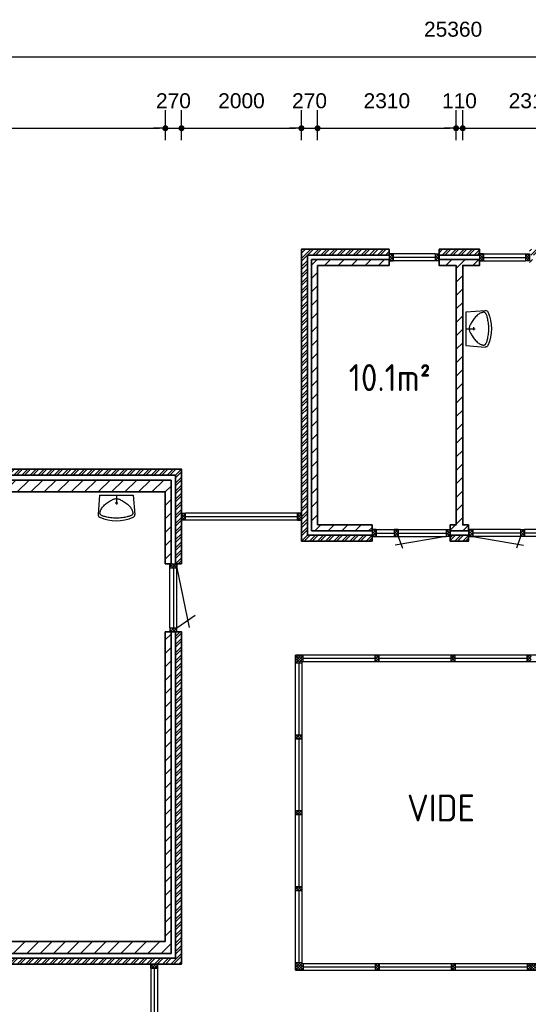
# Model space of a CAD drawing. Header units: millimetres. Extents: x -948 to 36751, y -3733 to 27939.
# Tile 3 of 5: x 10583 to 19066, y 11510 to 27939. Entities that reach past the tile are written whole.
import ezdxf

# ---------------------------------------------------------------- set-up
doc = ezdxf.new("R2010")
doc.units = ezdxf.units.MM
for name, color, linetype, lineweight in [('Arceringen', 1, 'Continuous', 13), ('Binnenwand', 2, 'Continuous', 35), ('Buitenwand', 3, 'Continuous', 35), ('Deuren Bi', 1, 'Continuous', 25), ('Kozijn Bi', 1, 'Continuous', 25), ('Kozijn Bu', 5, 'Continuous', 25), ('Maatvoering', 7, 'Continuous', 25)]:
    doc.layers.add(name, color=color, linetype=linetype, lineweight=lineweight)
doc.layers.add('Sanitair', color=7, linetype='Continuous')
doc.styles.add('ISO', font='ISOCP3')
doc.styles.get("Standard").update_dxf_attribs({"font": 'ARIAL.TTF'})
doc.dimstyles.new('Ian1', dxfattribs={"dimscale": 100, "dimtxt": 2.5, "dimasz": 1, "dimexe": 3, "dimexo": 4, "dimgap": 3.3, "dimtad": 1, "dimdec": 0, "dimzin": 1, "dimdsep": 46, "dimtxsty": 'Standard', "dimblk": 'DOT', "dimcen": 1, "dimdle": 1, "dimclrd": 7, "dimclre": 7, "dimclrt": 7, "dimadec": 0, "dimazin": 0, "dimtfac": 1, "dimtdec": 0, "dimtix": 1, "dimtmove": 0, "dimatfit": 3, "dimfxl": 2, "dimfxlon": 1, "dimtolj": 1, "dimtzin": 0, "dimarcsym": 0})

# ---------------------------------------------------------------- blocks, each defined once
blk = doc.blocks.new('H741-01-')
at = {"layer": 'Sanitair', "color": 0, "linetype": 'ByBlock'}
for p, q in [((19, -20), (-6, -343)), ((19, -20), (581, -20)), ((277, -149), (323, -149)), ((300, -20), (300, -176)), ((581, -20), (606, -343))]:
    blk.add_line(p, q, dxfattribs=at)
blk.add_lwpolyline([(570, -298), (573, -307), (574, -315), (575, -323), (574, -329), (572, -335), (570, -341), (566, -346), (561, -350), (556, -355), (549, -359), (540, -364), (531, -368), (520, -372), (507, -376), (493, -380), (477, -384), (459, -388), (439, -392), (418, -395), (396, -399), (373, -401), (349, -404), (325, -405), (300, -405), (275, -405), (251, -404), (227, -401), (204, -399), (182, -395), (161, -392), (141, -388), (123, -384), (107, -380), (93, -376), (80, -372), (69, -368), (60, -364), (51, -359), (44, -355), (39, -350), (34, -346), (30, -341), (28, -335), (26, -329), (25, -323), (26, -315), (27, -307), (30, -298), (33, -287), (37, -276), (43, -264), (49, -251), (57, -238), (66, -224), (77, -211), (89, -198), (102, -185), (117, -172), (132, -160), (148, -148), (164, -137), (180, -127), (196, -118), (210, -109), (224, -102), (237, -96), (249, -90), (260, -86), (270, -83), (280, -80), (290, -79), (300, -78), (310, -79), (320, -80), (330, -83), (340, -86), (351, -90), (363, -96), (376, -102), (390, -109), (404, -118), (420, -127), (436, -137), (452, -148), (468, -160), (483, -172), (498, -185), (511, -198), (523, -211), (534, -224), (543, -238), (551, -251), (557, -264), (563, -276), (567, -287)], close=True, dxfattribs=at)
for centre, radius, start, end in [((40, -347), 46.8, 175.4569, 245.3554), ((300, 219), 669, 245.3554, 294.6446), ((560, -347), 46.8, 294.6446, 4.5431)]:
    blk.add_arc(centre, radius, start, end, dxfattribs=at)
blk = doc.blocks.new('$STIJLKZ')
at = {"color": 0, "linetype": 'ByBlock'}
for p, q in [((1, 1), (0, 1)), ((0, 1), (0, 0)), ((0, 0), (1, 0)), ((1, 1), (1, 0))]:
    blk.add_line(p, q, dxfattribs=at)
at = {"color": 0, "linetype": 'ByBlock', "flags": 9}
for tag, p in [('KB', (0.02, 0.85)), ('KH', (0.02, 0.68)), ('BWH', (0.02, 0.52)), ('NGM', (0.02, 0.35)), ('KHD', (0.02, 0.18)), ('KHB', (0.02, 0.01)), ('VSB', (0.51, 0.18)), ('ATS', (0.51, 0.85)), ('ATD', (0.51, 0.68)), ('SPL', (0.51, 0.52)), ('SP', (0.51, 0.01)), ('RDS', (0.51, 0.35))]:
    blk.add_attdef(tag, p, '', height=0.136, dxfattribs=at)
blk = doc.blocks.new('$STIJL')
at = {"color": 0, "linetype": 'ByBlock'}
for p, q in [((1, 1), (0, 1)), ((0, 1), (0, 0)), ((0, 0), (1, 0)), ((1, 1), (1, 0))]:
    blk.add_line(p, q, dxfattribs=at)
blk = doc.blocks.new('$STIJLDR')
at = {"color": 0, "linetype": 'ByBlock'}
for p, q in [((1, 1), (0, 1)), ((0, 1), (0, 0)), ((0, 0), (1, 0)), ((1, 1), (1, 0))]:
    blk.add_line(p, q, dxfattribs=at)
at = {"color": 0, "linetype": 'ByBlock', "flags": 9}
for tag, p in [('ZLR', (0.02, 0.52)), ('ZLL', (0.02, 0.35)), ('KB', (0.02, 0.85)), ('KH', (0.02, 0.68)), ('BL', (0.02, 0.18)), ('NGM', (0.02, 0.01)), ('SPL', (0.51, 0.18)), ('KHD', (0.51, 0.85)), ('KHB', (0.51, 0.68)), ('ODD', (0.51, 0.52)), ('DD', (0.51, 0.35))]:
    blk.add_attdef(tag, p, '', height=0.136, dxfattribs=at)
blk = doc.blocks.new('_Dot')
at = {"color": 0, "linetype": 'ByBlock', "lineweight": -2}
blk.add_line((-0.5, 0), (-1, 0), dxfattribs=at)
at = {"color": 0, "linetype": 'ByBlock', "const_width": 0.5}
blk.add_lwpolyline([(-0.25, 0, 1), (0.25, 0, 1)], format="xyb", close=True, dxfattribs=at)
blk = doc.blocks.new('*D63')
at = {"layer": 'Defpoints', "color": 0}
for p in [(30492, 27321), (5132, 20439), (30492, 17239)]:
    blk.add_point(p, dxfattribs=at)
at = {"layer": 'Maatvoering', "color": 7, "lineweight": -2}
for p, q in [((5132, 27121), (5132, 27621)), ((30492, 27121), (30492, 27621)), ((5232, 27321), (30392, 27321))]:
    blk.add_line(p, q, dxfattribs=at)
at = {"layer": 'Maatvoering', "color": 7, "lineweight": -2, "xscale": 100, "yscale": 100, "zscale": 100, "rotation": 180}
blk.add_blockref('_Dot', (5132, 27321), dxfattribs=at)
at = {"layer": 'Maatvoering', "color": 7, "lineweight": -2, "xscale": 100, "yscale": 100, "zscale": 100}
blk.add_blockref('_Dot', (30492, 27321), dxfattribs=at)
at = {"layer": 'Maatvoering', "color": 7, "insert": (17812, 27779), "char_height": 250, "attachment_point": 5}
blk.add_mtext('\\A1;25360', dxfattribs=at)
blk = doc.blocks.new('*D65')
at = {"layer": 'Defpoints', "color": 0}
for p in [(13012, 26128), (5312, 20059), (13012, 20059)]:
    blk.add_point(p, dxfattribs=at)
at = {"layer": 'Maatvoering', "color": 7, "lineweight": -2}
for p, q in [((5312, 25928), (5312, 26428)), ((13012, 25928), (13012, 26428)), ((5412, 26128), (12912, 26128))]:
    blk.add_line(p, q, dxfattribs=at)
at = {"layer": 'Maatvoering', "color": 7, "lineweight": -2, "xscale": 100, "yscale": 100, "zscale": 100, "rotation": 180}
blk.add_blockref('_Dot', (5312, 26128), dxfattribs=at)
at = {"layer": 'Maatvoering', "color": 7, "lineweight": -2, "xscale": 100, "yscale": 100, "zscale": 100}
blk.add_blockref('_Dot', (13012, 26128), dxfattribs=at)
at = {"layer": 'Maatvoering', "color": 7, "insert": (9162, 26585), "char_height": 250, "attachment_point": 5}
blk.add_mtext('\\A1;7700', dxfattribs=at)
blk = doc.blocks.new('*D66')
at = {"layer": 'Defpoints', "color": 0}
for p in [(13282, 26128), (13282, 20439), (13012, 20059)]:
    blk.add_point(p, dxfattribs=at)
at = {"layer": 'Maatvoering', "color": 7, "lineweight": -2}
for p, q in [((13012, 25928), (13012, 26428)), ((13282, 25928), (13282, 26428)), ((12912, 26128), (12812, 26128)), ((13012, 26128), (13282, 26128)), ((13382, 26128), (13482, 26128))]:
    blk.add_line(p, q, dxfattribs=at)
at = {"layer": 'Maatvoering', "color": 7, "lineweight": -2, "xscale": 100, "yscale": 100, "zscale": 100}
blk.add_blockref('_Dot', (13012, 26128), dxfattribs=at)
at = {"layer": 'Maatvoering', "color": 7, "lineweight": -2, "xscale": 100, "yscale": 100, "zscale": 100, "rotation": 180}
blk.add_blockref('_Dot', (13282, 26128), dxfattribs=at)
at = {"layer": 'Maatvoering', "color": 7, "insert": (13147, 26585), "char_height": 250, "attachment_point": 5}
blk.add_mtext('\\A1;270', dxfattribs=at)
blk = doc.blocks.new('*D67')
at = {"layer": 'Defpoints', "color": 0}
for p in [(15282, 26128), (15282, 24109), (13282, 20439)]:
    blk.add_point(p, dxfattribs=at)
at = {"layer": 'Maatvoering', "color": 7, "lineweight": -2}
for p, q in [((13282, 25928), (13282, 26428)), ((15282, 25928), (15282, 26428)), ((13382, 26128), (15182, 26128))]:
    blk.add_line(p, q, dxfattribs=at)
at = {"layer": 'Maatvoering', "color": 7, "lineweight": -2, "xscale": 100, "yscale": 100, "zscale": 100, "rotation": 180}
blk.add_blockref('_Dot', (13282, 26128), dxfattribs=at)
at = {"layer": 'Maatvoering', "color": 7, "lineweight": -2, "xscale": 100, "yscale": 100, "zscale": 100}
blk.add_blockref('_Dot', (15282, 26128), dxfattribs=at)
at = {"layer": 'Maatvoering', "color": 7, "insert": (14282, 26585), "char_height": 250, "attachment_point": 5}
blk.add_mtext('\\A1;2000', dxfattribs=at)
blk = doc.blocks.new('*D68')
at = {"layer": 'Defpoints', "color": 0}
for p in [(15552, 26128), (15282, 24109), (15552, 23839)]:
    blk.add_point(p, dxfattribs=at)
at = {"layer": 'Maatvoering', "color": 7, "lineweight": -2}
for p, q in [((15282, 25928), (15282, 26428)), ((15552, 25928), (15552, 26428)), ((15182, 26128), (15082, 26128)), ((15282, 26128), (15552, 26128)), ((15652, 26128), (15752, 26128))]:
    blk.add_line(p, q, dxfattribs=at)
at = {"layer": 'Maatvoering', "color": 7, "lineweight": -2, "xscale": 100, "yscale": 100, "zscale": 100}
blk.add_blockref('_Dot', (15282, 26128), dxfattribs=at)
at = {"layer": 'Maatvoering', "color": 7, "lineweight": -2, "xscale": 100, "yscale": 100, "zscale": 100, "rotation": 180}
blk.add_blockref('_Dot', (15552, 26128), dxfattribs=at)
at = {"layer": 'Maatvoering', "color": 7, "insert": (15417, 26585), "char_height": 250, "attachment_point": 5}
blk.add_mtext('\\A1;270', dxfattribs=at)
blk = doc.blocks.new('*D69')
at = {"layer": 'Defpoints', "color": 0}
for p in [(17862, 26128), (15552, 23839), (17862, 23839)]:
    blk.add_point(p, dxfattribs=at)
at = {"layer": 'Maatvoering', "color": 7, "lineweight": -2}
for p, q in [((15552, 25928), (15552, 26428)), ((17862, 25928), (17862, 26428)), ((15652, 26128), (17762, 26128))]:
    blk.add_line(p, q, dxfattribs=at)
at = {"layer": 'Maatvoering', "color": 7, "lineweight": -2, "xscale": 100, "yscale": 100, "zscale": 100, "rotation": 180}
blk.add_blockref('_Dot', (15552, 26128), dxfattribs=at)
at = {"layer": 'Maatvoering', "color": 7, "lineweight": -2, "xscale": 100, "yscale": 100, "zscale": 100}
blk.add_blockref('_Dot', (17862, 26128), dxfattribs=at)
at = {"layer": 'Maatvoering', "color": 7, "insert": (16707, 26585), "char_height": 250, "attachment_point": 5}
blk.add_mtext('\\A1;2310', dxfattribs=at)
blk = doc.blocks.new('*D70')
at = {"layer": 'Defpoints', "color": 0}
for p in [(17972, 26128), (17862, 23839), (17972, 23839)]:
    blk.add_point(p, dxfattribs=at)
at = {"layer": 'Maatvoering', "color": 7, "lineweight": -2}
for p, q in [((17862, 25928), (17862, 26428)), ((17972, 25928), (17972, 26428)), ((17762, 26128), (17662, 26128)), ((17862, 26128), (17972, 26128)), ((18072, 26128), (18172, 26128))]:
    blk.add_line(p, q, dxfattribs=at)
at = {"layer": 'Maatvoering', "color": 7, "lineweight": -2, "xscale": 100, "yscale": 100, "zscale": 100}
blk.add_blockref('_Dot', (17862, 26128), dxfattribs=at)
at = {"layer": 'Maatvoering', "color": 7, "lineweight": -2, "xscale": 100, "yscale": 100, "zscale": 100, "rotation": 180}
blk.add_blockref('_Dot', (17972, 26128), dxfattribs=at)
at = {"layer": 'Maatvoering', "color": 7, "insert": (17917, 26585), "char_height": 250, "attachment_point": 5}
blk.add_mtext('\\A1;110', dxfattribs=at)
blk = doc.blocks.new('*D71')
at = {"layer": 'Defpoints', "color": 0}
for p in [(20282, 26128), (17972, 23839), (20282, 23839)]:
    blk.add_point(p, dxfattribs=at)
at = {"layer": 'Maatvoering', "color": 7, "lineweight": -2}
for p, q in [((17972, 25928), (17972, 26428)), ((20282, 25928), (20282, 26428)), ((18072, 26128), (20182, 26128))]:
    blk.add_line(p, q, dxfattribs=at)
at = {"layer": 'Maatvoering', "color": 7, "lineweight": -2, "xscale": 100, "yscale": 100, "zscale": 100, "rotation": 180}
blk.add_blockref('_Dot', (17972, 26128), dxfattribs=at)
at = {"layer": 'Maatvoering', "color": 7, "lineweight": -2, "xscale": 100, "yscale": 100, "zscale": 100}
blk.add_blockref('_Dot', (20282, 26128), dxfattribs=at)
at = {"layer": 'Maatvoering', "color": 7, "insert": (19127, 26585), "char_height": 250, "attachment_point": 5}
blk.add_mtext('\\A1;2310', dxfattribs=at)
blk = doc.blocks.new('*D98')
at = {"layer": 'Defpoints', "color": 0}
for p in [(13012, 12559), (13282, 12179), (13012, -1438)]:
    blk.add_point(p, dxfattribs=at)
at = {"layer": 'Maatvoering', "color": 7, "lineweight": -2}
for p, q in [((13012, -1238), (13012, -1738)), ((13282, -1238), (13282, -1738)), ((12912, -1438), (12812, -1438)), ((13282, -1438), (13012, -1438)), ((13382, -1438), (13482, -1438))]:
    blk.add_line(p, q, dxfattribs=at)
at = {"layer": 'Maatvoering', "color": 7, "lineweight": -2, "xscale": 100, "yscale": 100, "zscale": 100}
blk.add_blockref('_Dot', (13012, -1438), dxfattribs=at)
at = {"layer": 'Maatvoering', "color": 7, "lineweight": -2, "xscale": 100, "yscale": 100, "zscale": 100, "rotation": 180}
blk.add_blockref('_Dot', (13282, -1438), dxfattribs=at)
at = {"layer": 'Maatvoering', "color": 7, "insert": (13147, -981), "char_height": 250, "attachment_point": 5}
blk.add_mtext('\\A1;270', dxfattribs=at)
blk = doc.blocks.new('*D99')
at = {"layer": 'Defpoints', "color": 0}
for p in [(13012, 12559), (5512, 12443), (5512, -1438)]:
    blk.add_point(p, dxfattribs=at)
at = {"layer": 'Maatvoering', "color": 7, "lineweight": -2}
for p, q in [((5512, -1238), (5512, -1738)), ((13012, -1238), (13012, -1738)), ((12912, -1438), (5612, -1438))]:
    blk.add_line(p, q, dxfattribs=at)
at = {"layer": 'Maatvoering', "color": 7, "lineweight": -2, "xscale": 100, "yscale": 100, "zscale": 100, "rotation": 180}
blk.add_blockref('_Dot', (5512, -1438), dxfattribs=at)
at = {"layer": 'Maatvoering', "color": 7, "lineweight": -2, "xscale": 100, "yscale": 100, "zscale": 100}
blk.add_blockref('_Dot', (13012, -1438), dxfattribs=at)
at = {"layer": 'Maatvoering', "color": 7, "insert": (9262, -981), "char_height": 250, "attachment_point": 5}
blk.add_mtext('\\A1;7500', dxfattribs=at)
blk = doc.blocks.new('*D101')
at = {"layer": 'Defpoints', "color": 0}
for p in [(15282, 24109), (-329, 1919), (12082, 1919)]:
    blk.add_point(p, dxfattribs=at)
at = {"layer": 'Maatvoering', "color": 7, "lineweight": -2}
for p, q in [((-129, 24109), (-629, 24109)), ((-329, 24009), (-329, 2019)), ((-129, 1919), (-629, 1919))]:
    blk.add_line(p, q, dxfattribs=at)
at = {"layer": 'Maatvoering', "color": 7, "lineweight": -2, "xscale": 100, "yscale": 100, "zscale": 100}
for p, rotation in [((-329, 24109), 90), ((-329, 1919), 270)]:
    blk.add_blockref('_Dot', p, dxfattribs=dict(at, rotation=rotation))
at = {"layer": 'Maatvoering', "color": 7, "insert": (-787, 13014), "char_height": 250, "attachment_point": 5, "rotation": 90}
blk.add_mtext('\\A1;22190', dxfattribs=at)
blk = doc.blocks.new('*D102')
at = {"layer": 'Defpoints', "color": 0}
for p in [(15282, 24109), (1340, 23839), (15552, 23839)]:
    blk.add_point(p, dxfattribs=at)
at = {"layer": 'Maatvoering', "color": 7, "lineweight": -2}
for p, q in [((1340, 24209), (1340, 24309)), ((1540, 24109), (1040, 24109)), ((1340, 24109), (1340, 23839)), ((1540, 23839), (1040, 23839)), ((1340, 23739), (1340, 23639))]:
    blk.add_line(p, q, dxfattribs=at)
at = {"layer": 'Maatvoering', "color": 7, "lineweight": -2, "xscale": 100, "yscale": 100, "zscale": 100}
for p, rotation in [((1340, 24109), 270), ((1340, 23839), 90)]:
    blk.add_blockref('_Dot', p, dxfattribs=dict(at, rotation=rotation))
at = {"layer": 'Maatvoering', "color": 7, "insert": (883, 23974), "char_height": 250, "attachment_point": 5, "rotation": 90}
blk.add_mtext('\\A1;270', dxfattribs=at)
blk = doc.blocks.new('*D103')
at = {"layer": 'Defpoints', "color": 0}
for p in [(15282, 24109), (1340, 19509), (15552, 19509)]:
    blk.add_point(p, dxfattribs=at)
at = {"layer": 'Maatvoering', "color": 7, "lineweight": -2}
for p, q in [((1540, 24109), (1040, 24109)), ((1340, 24009), (1340, 19609)), ((1540, 19509), (1040, 19509))]:
    blk.add_line(p, q, dxfattribs=at)
at = {"layer": 'Maatvoering', "color": 7, "lineweight": -2, "xscale": 100, "yscale": 100, "zscale": 100}
for p, rotation in [((1340, 24109), 90), ((1340, 19509), 270)]:
    blk.add_blockref('_Dot', p, dxfattribs=dict(at, rotation=rotation))
at = {"layer": 'Maatvoering', "color": 7, "insert": (883, 21809), "char_height": 250, "attachment_point": 5, "rotation": 90}
blk.add_mtext('\\A1;4600', dxfattribs=at)
blk = doc.blocks.new('*D104')
at = {"layer": 'Defpoints', "color": 0}
for p in [(15552, 19509), (1340, 19239), (15282, 19239)]:
    blk.add_point(p, dxfattribs=at)
at = {"layer": 'Maatvoering', "color": 7, "lineweight": -2}
for p, q in [((1340, 19609), (1340, 19709)), ((1540, 19509), (1040, 19509)), ((1340, 19509), (1340, 19239)), ((1540, 19239), (1040, 19239)), ((1340, 19139), (1340, 19039))]:
    blk.add_line(p, q, dxfattribs=at)
at = {"layer": 'Maatvoering', "color": 7, "lineweight": -2, "xscale": 100, "yscale": 100, "zscale": 100}
for p, rotation in [((1340, 19509), 270), ((1340, 19239), 90)]:
    blk.add_blockref('_Dot', p, dxfattribs=dict(at, rotation=rotation))
at = {"layer": 'Maatvoering', "color": 7, "insert": (883, 19374), "char_height": 250, "attachment_point": 5, "rotation": 90}
blk.add_mtext('\\A1;270', dxfattribs=at)
blk = doc.blocks.new('*D105')
at = {"layer": 'Defpoints', "color": 0}
for p in [(15282, 19239), (1340, 17339), (15182, 17339)]:
    blk.add_point(p, dxfattribs=at)
at = {"layer": 'Maatvoering', "color": 7, "lineweight": -2}
for p, q in [((1540, 19239), (1040, 19239)), ((1340, 19139), (1340, 17439)), ((1540, 17339), (1040, 17339))]:
    blk.add_line(p, q, dxfattribs=at)
at = {"layer": 'Maatvoering', "color": 7, "lineweight": -2, "xscale": 100, "yscale": 100, "zscale": 100}
for p, rotation in [((1340, 19239), 90), ((1340, 17339), 270)]:
    blk.add_blockref('_Dot', p, dxfattribs=dict(at, rotation=rotation))
at = {"layer": 'Maatvoering', "color": 7, "insert": (883, 18289), "char_height": 250, "attachment_point": 5, "rotation": 90}
blk.add_mtext('\\A1;1900', dxfattribs=at)
blk = doc.blocks.new('*D106')
at = {"layer": 'Defpoints', "color": 0}
for p in [(15182, 17339), (1340, 17225), (15311, 17225)]:
    blk.add_point(p, dxfattribs=at)
at = {"layer": 'Maatvoering', "color": 7, "lineweight": -2}
for p, q in [((1340, 17439), (1340, 17539)), ((1540, 17339), (1040, 17339)), ((1340, 17339), (1340, 17225)), ((1540, 17225), (1040, 17225)), ((1340, 17125), (1340, 17025))]:
    blk.add_line(p, q, dxfattribs=at)
at = {"layer": 'Maatvoering', "color": 7, "lineweight": -2, "xscale": 100, "yscale": 100, "zscale": 100}
for p, rotation in [((1340, 17339), 270), ((1340, 17225), 90)]:
    blk.add_blockref('_Dot', p, dxfattribs=dict(at, rotation=rotation))
at = {"layer": 'Maatvoering', "color": 7, "insert": (885, 17282), "char_height": 250, "attachment_point": 5, "rotation": 90}
blk.add_mtext('\\A1;114', dxfattribs=at)
blk = doc.blocks.new('*D107')
at = {"layer": 'Defpoints', "color": 0}
for p in [(15311, 17225), (1340, 12193), (16511, 12193)]:
    blk.add_point(p, dxfattribs=at)
at = {"layer": 'Maatvoering', "color": 7, "lineweight": -2}
for p, q in [((1540, 17225), (1040, 17225)), ((1340, 17125), (1340, 12293)), ((1540, 12193), (1040, 12193))]:
    blk.add_line(p, q, dxfattribs=at)
at = {"layer": 'Maatvoering', "color": 7, "lineweight": -2, "xscale": 100, "yscale": 100, "zscale": 100}
for p, rotation in [((1340, 17225), 90), ((1340, 12193), 270)]:
    blk.add_blockref('_Dot', p, dxfattribs=dict(at, rotation=rotation))
at = {"layer": 'Maatvoering', "color": 7, "insert": (883, 14709), "char_height": 250, "attachment_point": 5, "rotation": 90}
blk.add_mtext('\\A1;5032', dxfattribs=at)
blk = doc.blocks.new('*D108')
at = {"layer": 'Defpoints', "color": 0}
for p in [(16511, 12193), (1340, 12079), (16511, 12079)]:
    blk.add_point(p, dxfattribs=at)
at = {"layer": 'Maatvoering', "color": 7, "lineweight": -2}
for p, q in [((1340, 12293), (1340, 12393)), ((1540, 12193), (1040, 12193)), ((1340, 12193), (1340, 12079)), ((1540, 12079), (1040, 12079)), ((1340, 11979), (1340, 11879))]:
    blk.add_line(p, q, dxfattribs=at)
at = {"layer": 'Maatvoering', "color": 7, "lineweight": -2, "xscale": 100, "yscale": 100, "zscale": 100}
for p, rotation in [((1340, 12193), 270), ((1340, 12079), 90)]:
    blk.add_blockref('_Dot', p, dxfattribs=dict(at, rotation=rotation))
at = {"layer": 'Maatvoering', "color": 7, "insert": (885, 12136), "char_height": 250, "attachment_point": 5, "rotation": 90}
blk.add_mtext('\\A1;114', dxfattribs=at)
blk = doc.blocks.new('*D109')
at = {"layer": 'Defpoints', "color": 0}
for p in [(16511, 12079), (1340, 10179), (12082, 10179)]:
    blk.add_point(p, dxfattribs=at)
at = {"layer": 'Maatvoering', "color": 7, "lineweight": -2}
for p, q in [((1540, 12079), (1040, 12079)), ((1340, 11979), (1340, 10279)), ((1540, 10179), (1040, 10179))]:
    blk.add_line(p, q, dxfattribs=at)
at = {"layer": 'Maatvoering', "color": 7, "lineweight": -2, "xscale": 100, "yscale": 100, "zscale": 100}
for p, rotation in [((1340, 12079), 90), ((1340, 10179), 270)]:
    blk.add_blockref('_Dot', p, dxfattribs=dict(at, rotation=rotation))
at = {"layer": 'Maatvoering', "color": 7, "insert": (883, 11129), "char_height": 250, "attachment_point": 5, "rotation": 90}
blk.add_mtext('\\A1;1900', dxfattribs=at)

msp = doc.modelspace()

# ---------------------------------------------------------------- hatches: boundary and pattern name
at = {"layer": 'Arceringen'}
h = msp.add_hatch(dxfattribs=at)
h.set_pattern_fill('ANSI32', color=256, scale=10, style=0)
h.set_pattern_definition([(45, (15281.61, 19238.52), (-67.3519, 67.3519), []), (45, (15326.51, 19238.52), (-67.3519, 67.3519), [])])
h.paths.add_polyline_path([(16461.6, 19338.5), (15381.6, 19338.5), (15381.6, 24008.5), (16744.6, 24008.5), (16744.6, 24108.5), (15281.6, 24108.5), (15281.6, 19238.5), (16461.6, 19238.5)])
h.paths.add_polyline_path([(18071.6, 19338.5), (17761.6, 19338.5), (17761.6, 19238.5), (18071.6, 19238.5)])
h.paths.add_polyline_path([(19531.6, 19338.5), (19371.6, 19338.5), (19371.6, 19316.5), (19371.6, 19238.5), (19531.6, 19238.5)], flags=16)
h.paths.add_polyline_path([(21101.6, 19338.5), (20231.6, 19338.5), (20231.6, 19238.5), (21101.6, 19238.5)])
h.paths.add_polyline_path([(23301.6, 20308.5), (22035.6, 20308.5), (22035.6, 19338.5), (22135.6, 19338.5), (22135.6, 20208.5), (23201.6, 20208.5), (23201.6, 19408.5), (23301.6, 19408.5)], flags=17)
h.paths.add_polyline_path([(26271.6, 24108.5), (19088.6, 24108.5), (19088.6, 24008.5), (26171.6, 24008.5), (26171.6, 19338.5), (22035.6, 19338.5), (22035.6, 19238.5), (26271.6, 19238.5)])
h.paths.add_polyline_path([(18254.6, 24108.5), (17578.6, 24108.5), (17578.6, 24008.5), (18254.6, 24008.5)])
h = msp.add_hatch(dxfattribs=at)
h.set_pattern_fill('ANSI37', color=256, scale=10, style=0)
h.set_pattern_definition([(45, (16744.606, 23916.52), (-22.45064, 22.45064), []), (135, (16744.606, 23916.52), (-22.45064, -22.45064), [])])
h.paths.add_polyline_path([(16811.6, 24030.5), (16744.6, 24030.5), (16744.6, 24008.5), (16744.6, 23916.5), (16811.6, 23916.5)])
h.paths.add_polyline_path([(17578.6, 24030.5), (17511.6, 24030.5), (17511.6, 23916.5), (17578.6, 23916.5), (17578.6, 23938.5)])
h.paths.add_polyline_path([(18321.6, 24030.5), (18254.6, 24030.5), (18254.6, 24008.5), (18254.6, 23916.5), (18321.6, 23916.5)])
h.paths.add_polyline_path([(19088.6, 24030.5), (19021.6, 24030.5), (19021.6, 23916.5), (19088.6, 23916.5), (19088.6, 23938.5)])
h = msp.add_hatch(dxfattribs=at)
h.set_pattern_fill('ANSI31', color=256, scale=50, style=0)
h.set_pattern_definition([(45, (5311.6, 12358.52), (-112.2532, 112.2532), [])])
h.paths.add_polyline_path([(13111.6, 17724.5), (13011.6, 17724.5), (13011.6, 12558.5), (9011.6, 12558.5), (9011.6, 12358.5), (13111.6, 12358.5)])
h.paths.add_polyline_path([(13111.6, 20258.5), (5311.6, 20258.5), (5311.6, 20058.5), (5395.6, 20058.5), (13011.6, 20058.5), (13011.6, 18858.5), (13111.6, 18858.5)])
h.paths.add_polyline_path([(15551.6, 23838.5), (16744.6, 23838.5), (16744.6, 23938.5), (15451.6, 23938.5), (15451.6, 19408.5), (16461.6, 19408.5), (16461.6, 19508.5), (15551.6, 19508.5)])
h.paths.add_polyline_path([(17971.6, 23838.5), (18254.6, 23838.5), (18254.6, 23938.5), (17578.6, 23938.5), (17578.6, 23838.5), (17861.6, 23838.5), (17861.6, 19508.5), (17761.6, 19508.5), (17761.6, 19408.5), (18071.6, 19408.5), (18071.6, 19430.5), (18071.6, 19508.5), (17971.6, 19508.5)])
h.paths.add_polyline_path([(19481.6, 20508.5), (20281.6, 20508.5), (20281.6, 19508.5), (20231.6, 19508.5), (20231.6, 19408.5), (21101.6, 19408.5), (21101.6, 19508.5), (20501.6, 19508.5), (20501.6, 23838.5), (26001.6, 23838.5), (26001.6, 19508.5), (23301.6, 19508.5), (23301.6, 19408.5), (26101.6, 19408.5), (26101.6, 23938.5), (19088.6, 23938.5), (19088.6, 23838.5), (19371.6, 23838.5), (19371.6, 23793.5), (19481.6, 23793.5), (19481.6, 23838.5), (20281.6, 23838.5), (20281.6, 22838.5), (19481.6, 22838.5), (19481.6, 22883.5), (19371.6, 22883.5), (19371.6, 22683.5), (19481.6, 22683.5), (19481.6, 22728.5), (20281.6, 22728.5), (20281.6, 21728.5), (19481.6, 21728.5), (19481.6, 21773.5), (19371.6, 21773.5), (19371.6, 21573.5), (19481.6, 21573.5), (19481.6, 21618.5), (20281.6, 21618.5), (20281.6, 20618.5), (19481.6, 20618.5), (19481.6, 20663.5), (19371.6, 20663.5), (19371.6, 19408.5), (19531.6, 19408.5), (19531.6, 19508.5), (19481.6, 19508.5)])
h.paths.add_polyline_path([(23131.6, 20138.5), (22205.6, 20138.5), (22205.6, 19408.5), (23131.6, 19408.5)], flags=17)
h.paths.add_polyline_path([(22923.6, 19873.5), (22923.6, 19673.5), (22723.6, 19673.5), (22723.6, 19873.5)], flags=16)
h.paths.add_polyline_path([(22613.6, 19873.5), (22613.6, 19673.5), (22413.6, 19673.5), (22413.6, 19873.5)], flags=16)
h = msp.add_hatch(dxfattribs=at)
h.set_pattern_fill('ANSI32', color=256, scale=10, style=0)
h.set_pattern_definition([(45, (5131.61, 1918.52), (-67.35192, 67.35192), []), (45, (5176.51, 1918.52), (-67.35192, 67.35192), [])])
h.paths.add_polyline_path([(13281.6, 20438.5), (5131.6, 20438.5), (5131.6, 20058.5), (5231.6, 20058.5), (5231.6, 20338.5), (13181.6, 20338.5), (13181.6, 18858.5), (13281.6, 18858.5)])
h.paths.add_polyline_path([(5231.6, 14642.5), (5131.6, 14642.5), (5131.6, 12178.5), (5511.6, 12178.5), (5511.6, 12278.5), (5231.6, 12278.5)])
h.paths.add_polyline_path([(13281.6, 17724.5), (13181.6, 17724.5), (13181.6, 12278.5), (9011.6, 12278.5), (9011.6, 12178.5), (13281.6, 12178.5)])
h.paths.add_polyline_path([(25467.6, 19238.5), (25387.6, 19238.5), (25387.6, 17238.5), (25467.6, 17238.5)])
h.paths.add_polyline_path([(30491.6, 17238.5), (22341.6, 17238.5), (22341.6, 17224.5), (22341.6, 11798.4), (22441.6, 11798.4), (22441.6, 17138.5), (30391.6, 17138.5), (30391.6, 12858.5), (30491.6, 12858.5)])
h.paths.add_polyline_path([(30491.6, 9358.5), (30391.6, 9358.5), (30391.6, 9078.5), (28027.6, 9078.5), (28027.6, 8978.5), (30491.6, 8978.5)])
h.paths.add_polyline_path([(22441.6, 10664.4), (22341.6, 10664.4), (22341.6, 8978.5), (22611.6, 8978.5), (22611.6, 9078.5), (22441.6, 9078.5)])
h.paths.add_polyline_path([(20341.6, 10178.5), (18160.1, 10178.5), (18160.1, 10078.5), (20241.6, 10078.5), (20241.6, 5798.5), (20341.6, 5798.5)])
h.paths.add_polyline_path([(17026.1, 10178.5), (14995.6, 10178.5), (14995.6, 10078.5), (17026.1, 10078.5)])
h.paths.add_polyline_path([(13861.6, 10178.5), (12081.6, 10178.5), (12081.6, 1918.5), (12461.6, 1918.5), (12461.6, 2018.5), (12181.6, 2018.5), (12181.6, 10078.5), (13861.6, 10078.5)])
h.paths.add_polyline_path([(20341.6, 2298.5), (20241.6, 2298.5), (20241.6, 2018.5), (17877.6, 2018.5), (17877.6, 1918.5), (20341.6, 1918.5)])
h = msp.add_hatch(dxfattribs=at)
h.set_pattern_fill('ANSI37', color=256, scale=10, style=0)
h.set_pattern_definition([(45, (13089.606, 17724.52), (-22.45064, 22.45064), []), (135, (13089.606, 17724.52), (-22.45064, -22.45064), [])])
h.paths.add_polyline_path([(15281.6, 19702.5), (15214.6, 19702.5), (15214.6, 19588.5), (15281.6, 19588.5)])
h.paths.add_polyline_path([(13348.6, 19702.5), (13281.6, 19702.5), (13281.6, 19588.5), (13348.6, 19588.5)])
h.paths.add_polyline_path([(13203.6, 18858.5), (13181.6, 18858.5), (13089.6, 18858.5), (13089.6, 18791.5), (13203.6, 18791.5)])
h.paths.add_polyline_path([(13203.6, 17791.5), (13089.6, 17791.5), (13089.6, 17724.5), (13111.6, 17724.5), (13203.6, 17724.5)])
h = msp.add_hatch(dxfattribs=at)
h.set_pattern_fill('ANSI37', color=256, scale=10, style=0)
h.set_pattern_definition([(45, (16461.606, 19316.52), (-22.45064, 22.45064), []), (135, (16461.606, 19316.52), (-22.45064, -22.45064), [])])
h.paths.add_polyline_path([(22035.6, 19430.5), (21968.6, 19430.5), (21968.6, 19316.5), (22035.6, 19316.5)])
h.paths.add_polyline_path([(21168.6, 19430.5), (21101.6, 19430.5), (21101.6, 19408.5), (21101.6, 19316.5), (21168.6, 19316.5)])
h.paths.add_polyline_path([(20231.6, 19430.5), (20164.6, 19430.5), (20164.6, 19316.5), (20231.6, 19316.5), (20231.6, 19338.5)])
h.paths.add_polyline_path([(19598.6, 19430.5), (19531.6, 19430.5), (19531.6, 19408.5), (19531.6, 19316.5), (19598.6, 19316.5)])
h.paths.add_polyline_path([(19371.6, 19430.5), (19304.6, 19430.5), (19304.6, 19316.5), (19371.6, 19316.5)])
h.paths.add_polyline_path([(19005.6, 19430.5), (18938.6, 19430.5), (18938.6, 19316.5), (19005.6, 19316.5)])
h.paths.add_polyline_path([(18138.6, 19430.5), (18071.6, 19430.5), (18071.6, 19316.5), (18138.6, 19316.5)])
h.paths.add_polyline_path([(17761.6, 19430.5), (17694.6, 19430.5), (17694.6, 19316.5), (17761.6, 19316.5), (17761.6, 19338.5)])
h.paths.add_polyline_path([(16894.6, 19430.5), (16827.6, 19430.5), (16827.6, 19316.5), (16894.6, 19316.5)])
h.paths.add_polyline_path([(16528.6, 19430.5), (16461.6, 19430.5), (16461.6, 19408.5), (16461.6, 19316.5), (16528.6, 19316.5)])
h = msp.add_hatch(dxfattribs=at)
h.set_pattern_fill('ANSI37', color=256, scale=10, style=0)
h.set_pattern_definition([(45, (15181.606, 12078.52), (-22.45064, 22.45064), []), (135, (15181.606, 12078.52), (-22.45064, -22.45064), [])])
h.paths.add_polyline_path([(22408.6, 17338.5), (22341.6, 17338.5), (22341.6, 17238.5), (22408.6, 17238.5)])
h.paths.add_polyline_path([(21646.1, 17338.5), (21579.1, 17338.5), (21579.1, 17224.5), (21646.1, 17224.5)])
h.paths.add_polyline_path([(20379.1, 17338.5), (20312.1, 17338.5), (20312.1, 17224.5), (20379.1, 17224.5)])
h.paths.add_polyline_path([(19112.1, 17338.5), (19045.1, 17338.5), (19045.1, 17224.5), (19112.1, 17224.5)])
h.paths.add_polyline_path([(17845.1, 17338.5), (17778.1, 17338.5), (17778.1, 17224.5), (17845.1, 17224.5)])
h.paths.add_polyline_path([(16578.1, 17338.5), (16511.1, 17338.5), (16511.1, 17224.5), (16578.1, 17224.5)])
h.paths.add_polyline_path([(15311.1, 17338.5), (15181.6, 17338.5), (15181.6, 17209), (15295.6, 17209), (15295.6, 17224.5), (15311.1, 17224.5)])
h.paths.add_polyline_path([(15295.6, 16009), (15181.6, 16009), (15181.6, 15942), (15295.6, 15942)])
h.paths.add_polyline_path([(15295.6, 14742), (15181.6, 14742), (15181.6, 14675), (15295.6, 14675)])
h.paths.add_polyline_path([(15295.6, 13475), (15181.6, 13475), (15181.6, 13408), (15295.6, 13408)])
h.paths.add_polyline_path([(15311.1, 12192.5), (15295.6, 12192.5), (15295.6, 12208), (15181.6, 12208), (15181.6, 12078.5), (15311.1, 12078.5)])
h.paths.add_polyline_path([(16578.1, 12192.5), (16511.1, 12192.5), (16511.1, 12078.5), (16578.1, 12078.5)])
h.paths.add_polyline_path([(17845.1, 12192.5), (17778.1, 12192.5), (17778.1, 12078.5), (17845.1, 12078.5)])
h.paths.add_polyline_path([(19201.6, 12192.5), (19045.1, 12192.5), (19045.1, 12078.5), (19201.6, 12078.5)])
h = msp.add_hatch(dxfattribs=at)
h.set_pattern_fill('ANSI37', color=256, scale=10, style=0)
h.set_pattern_definition([(45, (5511.606, 10178.52), (-22.45064, 22.45064), []), (135, (5511.606, 10178.52), (-22.45064, -22.45064), [])])
h.paths.add_polyline_path([(5578.6, 12292.5), (5511.6, 12292.5), (5511.6, 12178.5), (5578.6, 12178.5)])
h.paths.add_polyline_path([(9011.6, 12278.5), (9011.6, 12292.5), (8944.6, 12292.5), (8944.6, 12178.5), (9011.6, 12178.5)])
h.paths.add_polyline_path([(12881.6, 12178.5), (12767.6, 12178.5), (12767.6, 12111.5), (12881.6, 12111.5)])
h.paths.add_polyline_path([(12881.6, 10245.5), (12767.6, 10245.5), (12767.6, 10178.5), (12881.6, 10178.5)])

# ---------------------------------------------------------------- linework, layer by layer
at = {"layer": 'Binnenwand'}
for p, q in [((16744.6, 23938.5), (15451.6, 23938.5)), ((15451.6, 23938.5), (15451.6, 19408.5)), ((15551.6, 19508.5), (15551.6, 23838.5)), ((15551.6, 23838.5), (16744.6, 23838.5)), ((16744.6, 23838.5), (16744.6, 23938.5)), ((5311.6, 20258.5), (13111.6, 20258.5)), ((13111.6, 20258.5), (13111.6, 18858.5)), ((13011.6, 20058.5), (5311.6, 20058.5)), ((13011.6, 18858.5), (13011.6, 20058.5)), ((15451.6, 19408.5), (16461.6, 19408.5)), ((16461.6, 19508.5), (15551.6, 19508.5)), ((16461.6, 19408.5), (16461.6, 19508.5)), ((13111.6, 18858.5), (13011.6, 18858.5))]:
    msp.add_line(p, q, dxfattribs=at)
for points in [[(18071.6, 19508.5), (18071.6, 19408.5), (17761.6, 19408.5), (17761.6, 19508.5), (17861.6, 19508.5), (17861.6, 23838.5), (17578.6, 23838.5), (17578.6, 23938.5), (18254.6, 23938.5), (18254.6, 23838.5), (17971.6, 23838.5), (17971.6, 19508.5)], [(13111.6, 17724.5), (13111.6, 12358.5), (9011.6, 12358.5), (9011.6, 12558.5), (13011.6, 12558.5), (13011.6, 17724.5)]]:
    msp.add_lwpolyline(points, close=True, dxfattribs=at)
at = {"layer": 'Buitenwand'}
for points in [[(15381.6, 24008.5), (15381.6, 19338.5), (16461.6, 19338.5), (16461.6, 19238.5), (15281.6, 19238.5), (15281.6, 24108.5), (16744.6, 24108.5), (16744.6, 24008.5)], [(17578.6, 24108.5), (17578.6, 24008.5), (18254.6, 24008.5), (18254.6, 24108.5)], [(13281.6, 18858.5), (13181.6, 18858.5), (13181.6, 20338.5), (5231.6, 20338.5), (5231.6, 20058.5), (5131.6, 20058.5), (5131.6, 20438.5), (13281.6, 20438.5)], [(18071.6, 19338.5), (18071.6, 19238.5), (17761.6, 19238.5), (17761.6, 19338.5)], [(13281.6, 12178.5), (13281.6, 17724.5), (13181.6, 17724.5), (13181.6, 12278.5), (9011.6, 12278.5), (9011.6, 12178.5)]]:
    msp.add_lwpolyline(points, close=True, dxfattribs=at)
at = {"layer": 'Deuren Bi'}
for p, q in [((17694.6, 19316.5), (16846.3, 19168.8)), ((16894.6, 19316.5), (16966.1, 19121.7)), ((18138.6, 19316.5), (18986.9, 19168.8)), ((18938.6, 19316.5), (18867.1, 19121.7)), ((13146.6, 18791.5), (13146.6, 17791.5)), ((13203.6, 18791.5), (13407.6, 17796.5)), ((13203.6, 17791.5), (13507.3, 18004.7))]:
    msp.add_line(p, q, dxfattribs=at)
at = {"layer": 'Kozijn Bi'}
for p, q in [((16528.6, 19430.5), (16827.6, 19430.5)), ((16894.6, 19430.5), (17694.6, 19430.5)), ((18938.6, 19430.5), (18138.6, 19430.5)), ((19304.6, 19430.5), (19005.6, 19430.5)), ((16528.6, 19373.5), (16827.6, 19373.5)), ((16528.6, 19316.5), (16827.6, 19316.5)), ((16894.6, 19373.5), (17694.6, 19373.5)), ((16894.6, 19316.5), (17694.6, 19316.5)), ((18938.6, 19373.5), (18138.6, 19373.5)), ((18938.6, 19316.5), (18138.6, 19316.5)), ((19304.6, 19373.5), (19005.6, 19373.5)), ((19304.6, 19316.5), (19005.6, 19316.5)), ((13089.6, 17791.5), (13089.6, 18791.5)), ((13203.6, 17791.5), (13203.6, 18791.5)), ((15181.6, 12078.5), (15181.6, 17338.5)), ((22408.6, 17338.5), (15181.6, 17338.5)), ((15311.1, 17224.5), (15311.1, 17338.5)), ((16511.1, 17281.5), (15311.1, 17281.5)), ((16511.1, 17224.5), (16511.1, 17338.5)), ((16578.1, 17224.5), (16578.1, 17338.5)), ((17778.1, 17281.5), (16578.1, 17281.5)), ((17778.1, 17224.5), (17778.1, 17338.5)), ((17845.1, 17224.5), (17845.1, 17338.5)), ((19045.1, 17281.5), (17845.1, 17281.5)), ((19045.1, 17224.5), (19045.1, 17338.5)), ((15181.6, 17209), (15295.6, 17209)), ((15238.6, 17209), (15238.6, 16009)), ((15295.6, 12192.5), (15295.6, 17224.5)), ((22341.6, 17224.5), (15295.6, 17224.5)), ((15181.6, 16009), (15295.6, 16009)), ((15181.6, 15942), (15295.6, 15942)), ((15238.6, 15942), (15238.6, 14742)), ((15181.6, 14742), (15295.6, 14742)), ((15181.6, 14675), (15295.6, 14675)), ((15238.6, 14675), (15238.6, 13475)), ((15181.6, 13475), (15295.6, 13475)), ((15181.6, 13408), (15295.6, 13408)), ((15238.6, 13408), (15238.6, 12208)), ((15181.6, 12208), (15295.6, 12208)), ((15295.6, 12192.5), (19201.6, 12192.5)), ((15311.1, 12192.5), (15311.1, 12078.5)), ((16511.1, 12192.5), (16511.1, 12078.5)), ((16578.1, 12192.5), (16578.1, 12078.5)), ((17778.1, 12192.5), (17778.1, 12078.5)), ((17845.1, 12192.5), (17845.1, 12078.5)), ((19045.1, 12192.5), (19045.1, 12078.5)), ((15181.6, 12078.5), (19201.6, 12078.5)), ((15311.1, 12135.5), (16511.1, 12135.5)), ((16578.1, 12135.5), (17778.1, 12135.5)), ((17845.1, 12135.5), (19045.1, 12135.5))]:
    msp.add_line(p, q, dxfattribs=at)
at = {"layer": 'Kozijn Bu'}
for p, q in [((17511.6, 24030.5), (16811.6, 24030.5)), ((18321.6, 24030.5), (19021.6, 24030.5)), ((17511.6, 23973.5), (16811.6, 23973.5)), ((17511.6, 23916.5), (16811.6, 23916.5)), ((18321.6, 23973.5), (19021.6, 23973.5)), ((18321.6, 23916.5), (19021.6, 23916.5)), ((15214.6, 19702.5), (13348.6, 19702.5)), ((15214.6, 19645.5), (13348.6, 19645.5)), ((15214.6, 19588.5), (13348.6, 19588.5)), ((12767.6, 12111.5), (12767.6, 10245.5)), ((12824.6, 12111.5), (12824.6, 11212)), ((12881.6, 12111.5), (12881.6, 10245.5))]:
    msp.add_line(p, q, dxfattribs=at)

# ---------------------------------------------------------------- block references
at = {"layer": 'Kozijn Bi', "yscale": 114, "zscale": 2087}
for name, p, xscale in [('$STIJLDR', (16461.6, 19316.5), 67), ('$STIJLDR', (16827.6, 19316.5), 67), ('$STIJL', (17761.6, 19316.5), -67), ('$STIJL', (18071.6, 19316.5), 67), ('$STIJLDR', (19005.6, 19316.5), -67)]:
    msp.add_blockref(name, p, dxfattribs=dict(at, xscale=xscale))
at = {"layer": 'Kozijn Bi', "yscale": 114, "zscale": 2087, "rotation": 90}
for name, p, xscale in [('$STIJL', (13203.6, 18858.5), -67), ('$STIJLDR', (13203.6, 17724.5), 67)]:
    msp.add_blockref(name, p, dxfattribs=dict(at, xscale=xscale))
at = {"layer": 'Kozijn Bu', "yscale": 114, "zscale": 1000}
for name, p, xscale in [('$STIJLKZ', (16744.6, 23916.5), 67), ('$STIJL', (17578.6, 23916.5), -67), ('$STIJL', (18254.6, 23916.5), 67), ('$STIJLKZ', (19088.6, 23916.5), -67)]:
    msp.add_blockref(name, p, dxfattribs=dict(at, xscale=xscale))
at = {"layer": 'Kozijn Bu', "yscale": 114}
for name, p, xscale, zscale, rotation in [('$STIJL', (13281.6, 19702.5), -67, 2087, 180), ('$STIJLDR', (15281.6, 19702.5), 67, 2087, 180), ('$STIJL', (12881.6, 12178.5), -67, 1000, 90)]:
    msp.add_blockref(name, p, dxfattribs=dict(at, xscale=xscale, zscale=zscale, rotation=rotation))
at = {"layer": 'Sanitair', "xscale": -1, "rotation": 90}
msp.add_blockref('H741-01-', (18001.6, 23083.5), dxfattribs=at)
at = {"layer": 'Sanitair'}
msp.add_blockref('H741-01-', (11895.4, 20026.9), dxfattribs=at)

# ---------------------------------------------------------------- texts
at = {"style": 'ISO'}
msp.add_text('VIDE', height=450, dxfattribs=at).set_placement((17042.7, 14560.9))
at = {"layer": 'Maatvoering', "insert": (16071.4, 22192.2), "char_height": 450, "width": 2310, "attachment_point": 1, "style": 'ISO'}
msp.add_mtext('10.1m²', dxfattribs=at)

# ---------------------------------------------------------------- dimensions: what is measured, and where the dimension line sits
at = {"layer": 'Maatvoering'}
for base, p1, p2, picture, middle in [((30491.6, 27320.9), (5131.6, 20438.5), (30491.6, 17238.5), '*D63', (17811.6, 27778.6)), ((13011.6, -1438.4), (13281.6, 12178.5), (13011.6, 12558.5), '*D98', (13146.6, -980.8))]:
    dim = msp.add_linear_dim(base=base, p1=p1, p2=p2, dimstyle='Ian1', dxfattribs=at)
    dim.commit()
    dim.dimension.update_dxf_attribs({"geometry": picture, "text_midpoint": middle})
for base, p1, p2, picture, middle in [((13011.6, 26127.6), (5311.6, 20058.5), (13011.6, 20058.5), '*D65', (9161.6, 26585.2)), ((13281.6, 26127.6), (13011.6, 20058.5), (13281.6, 20438.5), '*D66', (13146.6, 26585.2)), ((15281.6, 26127.6), (13281.6, 20438.5), (15281.6, 24108.5), '*D67', (14281.6, 26585.2)), ((15551.6, 26127.6), (15281.6, 24108.5), (15551.6, 23838.5), '*D68', (15416.6, 26585.2)), ((17861.6, 26127.6), (15551.6, 23838.5), (17861.6, 23838.5), '*D69', (16706.6, 26585.3)), ((17971.6, 26127.6), (17861.6, 23838.5), (17971.6, 23838.5), '*D70', (17916.6, 26585.2)), ((20281.6, 26127.6), (17971.6, 23838.5), (20281.6, 23838.5), '*D71', (19126.6, 26585.3)), ((5511.6, -1438.4), (13011.6, 12558.5), (5511.6, 12442.5), '*D99', (9261.6, -980.8))]:
    dim = msp.add_linear_dim(base=base, p1=p1, p2=p2, dimstyle='Ian1', override={"dimtmove": 1}, dxfattribs=at)
    dim.commit()
    dim.dimension.update_dxf_attribs({"geometry": picture, "text_midpoint": middle})
for base, p2, picture, middle in [((-329.4, 1918.5), (12081.6, 1918.5), '*D101', (-787, 13013.5)), ((1340.4, 23838.5), (15551.6, 23838.5), '*D102', (882.8, 23973.5))]:
    dim = msp.add_linear_dim(base=base, p1=(15281.6, 24108.5), p2=p2, angle=90, dimstyle='Ian1', dxfattribs=at)
    dim.commit()
    dim.dimension.update_dxf_attribs({"geometry": picture, "text_midpoint": middle})
for base, p1, p2, picture, middle in [((1340.4, 19508.5), (15281.6, 24108.5), (15551.6, 19508.5), '*D103', (882.8, 21808.5)), ((1340.4, 19238.5), (15551.6, 19508.5), (15281.6, 19238.5), '*D104', (882.8, 19373.5)), ((1340.4, 17338.5), (15281.6, 19238.5), (15181.6, 17338.5), '*D105', (882.8, 18288.5)), ((1340.4, 17224.5), (15181.6, 17338.5), (15311.1, 17224.5), '*D106', (884.9, 17281.5)), ((1340.4, 12192.5), (15311.1, 17224.5), (16511.1, 12192.5), '*D107', (882.7, 14708.5)), ((1340.4, 12078.5), (16511.1, 12192.5), (16511.1, 12078.5), '*D108', (884.9, 12135.5)), ((1340.4, 10178.5), (16511.1, 12078.5), (12081.6, 10178.5), '*D109', (882.8, 11128.5))]:
    dim = msp.add_linear_dim(base=base, p1=p1, p2=p2, angle=90, dimstyle='Ian1', override={"dimtmove": 1}, dxfattribs=at)
    dim.commit()
    dim.dimension.update_dxf_attribs({"geometry": picture, "text_midpoint": middle})

doc.saveas('drawing.dxf')
